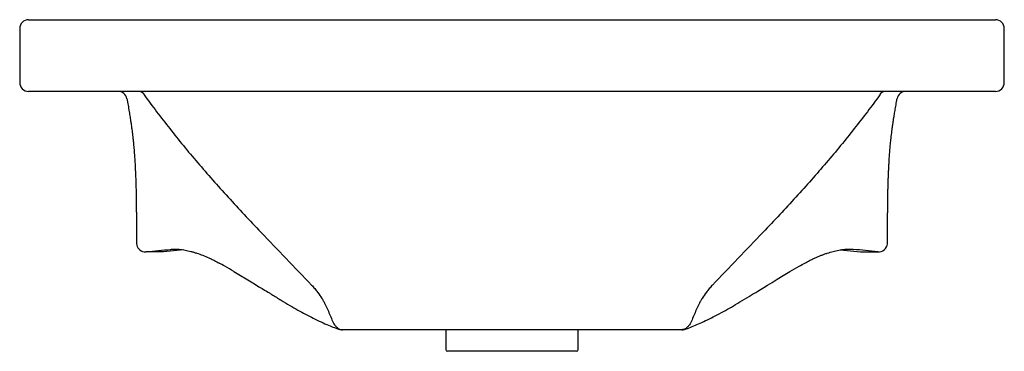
# Model space of a CAD drawing. Header units: millimetres. Extents: x 3734.73 to 3735.28, y 2383.337 to 2383.522.
import ezdxf

# ---------------------------------------------------------------- set-up
doc = ezdxf.new("R2010")
doc.units = ezdxf.units.MM
doc.layers.add('SANINDUSA', color=3, linetype='Continuous')

msp = doc.modelspace()

# ---------------------------------------------------------------- linework, layer by layer
at = {"layer": 'SANINDUSA'}
for p, q in [((3734.734990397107, 2383.522220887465), (3735.004990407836, 2383.522220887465)), ((3735.004990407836, 2383.522220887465), (3735.274990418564, 2383.522220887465)), ((3734.729990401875, 2383.517220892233), (3734.729990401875, 2383.487220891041)), ((3735.279990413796, 2383.487220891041), (3735.279990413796, 2383.517220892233)), ((3735.274990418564, 2383.482220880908), (3734.734990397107, 2383.482220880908)), ((3734.821419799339, 2383.393830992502), (3734.810363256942, 2383.392755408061)), ((3735.188561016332, 2383.393830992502), (3735.199617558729, 2383.392755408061)), ((3734.910129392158, 2383.349231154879), (3734.910168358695, 2383.349228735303)), ((3735.099852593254, 2383.349234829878), (3734.910168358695, 2383.349228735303)), ((3734.967990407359, 2383.349220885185), (3734.967990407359, 2383.338220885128)), ((3735.041990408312, 2383.338220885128), (3735.041990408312, 2383.349220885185)), ((3735.040990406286, 2383.337220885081), (3734.968990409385, 2383.337220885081))]:
    msp.add_line(p, q, dxfattribs=at)
for centre, radius, start, end in [((3734.734990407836, 2383.517220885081), 0.005, 90, 180), ((3735.274990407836, 2383.517220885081), 0.005, 0, 90), ((3734.734990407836, 2383.487220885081), 0.005, 180, 270), ((3735.274990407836, 2383.487220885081), 0.005, 270, 0), ((3734.784952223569, 2383.477220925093), 0.004999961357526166, 10.79706305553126, 89.4884793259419), ((3734.796279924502, 2383.478324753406), 0.003896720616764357, 40.20361585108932, 89.00031582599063), ((3735.21370089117, 2383.478324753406), 0.003896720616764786, 90.99968417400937, 139.7963841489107), ((3735.225028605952, 2383.477220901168), 0.004999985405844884, 90.51167693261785, 169.0592639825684), ((3734.800205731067, 2383.397730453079), 0.004999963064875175, 184.9880538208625, 261.3686345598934), ((3734.800205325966, 2383.397724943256), 0.004994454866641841, 261.3637431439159, 275.5673887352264), ((3735.209775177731, 2383.397730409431), 0.004999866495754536, 264.4421951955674, 355.0123516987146), ((3734.968990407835, 2383.338220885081), 0.001000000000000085, 180, 270), ((3735.040990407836, 2383.338220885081), 0.001000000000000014, 270, 0)]:
    msp.add_arc(centre, radius, start, end, dxfattribs=at)
for points in [[(3734.799256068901, 2383.480840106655), (3734.799351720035, 2383.480658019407), (3734.799431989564, 2383.480486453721), (3734.799506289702, 2383.480319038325)], [(3735.21072474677, 2383.480840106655), (3735.210629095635, 2383.480658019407), (3735.210548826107, 2383.480486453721), (3735.210474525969, 2383.480319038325)], [(3734.864761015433, 2383.403618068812), (3734.874103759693, 2383.393880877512), (3734.883521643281, 2383.384060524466), (3734.893021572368, 2383.374149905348)], [(3735.145219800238, 2383.403618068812), (3735.135877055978, 2383.393880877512), (3735.12645917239, 2383.384060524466), (3735.116959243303, 2383.374149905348)], [(3734.902082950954, 2383.360347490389), (3734.9029799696, 2383.358210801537), (3734.903865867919, 2383.356102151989), (3734.904738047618, 2383.354028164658)], [(3735.107897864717, 2383.360347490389), (3735.107000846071, 2383.358210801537), (3735.106114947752, 2383.356102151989), (3735.105242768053, 2383.354028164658)]]:
    msp.add_open_spline(points, degree=3, dxfattribs=at)
for points, knots in [([(3734.799506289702, 2383.480319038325), (3734.804032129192, 2383.474031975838), (3734.808791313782, 2383.467741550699), (3734.818759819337, 2383.455127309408), (3734.823969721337, 2383.448803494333), (3734.834842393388, 2383.436081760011), (3734.840505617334, 2383.42968366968), (3734.852290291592, 2383.416760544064), (3734.858412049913, 2383.410235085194), (3734.864761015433, 2383.403618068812)], [0, 0, 0, 0, 0.2499999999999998, 0.2499999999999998, 0.4999999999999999, 0.4999999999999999, 0.7499999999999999, 0.7499999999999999, 1, 1, 1, 1]), ([(3735.210474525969, 2383.480319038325), (3735.205948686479, 2383.474031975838), (3735.201189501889, 2383.467741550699), (3735.191220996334, 2383.455127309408), (3735.186011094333, 2383.448803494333), (3735.175138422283, 2383.436081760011), (3735.169475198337, 2383.42968366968), (3735.157690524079, 2383.416760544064), (3735.151568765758, 2383.410235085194), (3735.145219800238, 2383.403618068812)], [0, 0, 0, 0, 0.2499999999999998, 0.2499999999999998, 0.4999999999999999, 0.4999999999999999, 0.7499999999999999, 0.7499999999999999, 1, 1, 1, 1]), ([(3734.789863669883, 2383.478157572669), (3734.789974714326, 2383.477521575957), (3734.790324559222, 2383.475718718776), (3734.790849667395, 2383.472723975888), (3734.791407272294, 2383.469364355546), (3734.791822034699, 2383.466702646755), (3734.792135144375, 2383.464596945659), (3734.792356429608, 2383.463039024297), (3734.79252732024, 2383.461800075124), (3734.792681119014, 2383.460670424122), (3734.792864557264, 2383.459277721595), (3734.793065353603, 2383.457682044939), (3734.793279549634, 2383.455856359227), (3734.793532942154, 2383.453451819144), (3734.793807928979, 2383.450492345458), (3734.794071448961, 2383.447134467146), (3734.794282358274, 2383.443983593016), (3734.794447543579, 2383.441140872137), (3734.794585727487, 2383.438396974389), (3734.794703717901, 2383.435689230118), (3734.794811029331, 2383.432812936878), (3734.794902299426, 2383.429881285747), (3734.794977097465, 2383.426930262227), (3734.795030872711, 2383.424263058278), (3734.79506750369, 2383.421974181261), (3734.795089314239, 2383.420305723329), (3734.795107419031, 2383.418674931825), (3734.795121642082, 2383.417272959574), (3734.795138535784, 2383.415571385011), (3734.795157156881, 2383.413426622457), (3734.79517725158, 2383.410624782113), (3734.795195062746, 2383.407138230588), (3734.795205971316, 2383.403407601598), (3734.795204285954, 2383.400837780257), (3734.79522470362, 2383.397295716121)], [0, 0, 0, 0, 0.02393851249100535, 0.07041047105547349, 0.1128447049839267, 0.1501749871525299, 0.17434814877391, 0.1892937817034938, 0.1980611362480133, 0.2091068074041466, 0.2297326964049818, 0.2559944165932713, 0.286370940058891, 0.3206139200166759, 0.3801812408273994, 0.4416475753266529, 0.488499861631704, 0.5337642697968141, 0.5772818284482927, 0.6181377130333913, 0.6566514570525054, 0.7008096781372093, 0.7436755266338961, 0.7831003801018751, 0.8094857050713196, 0.8318890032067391, 0.8434109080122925, 0.8546596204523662, 0.8670181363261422, 0.8844007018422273, 0.9073748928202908, 0.9361074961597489, 0.9708070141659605, 1, 1, 1, 1]), ([(3735.214778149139, 2383.39964914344), (3735.214777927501, 2383.401174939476), (3735.21477747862, 2383.404265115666), (3735.214793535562, 2383.408506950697), (3735.214813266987, 2383.411829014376), (3735.21483037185, 2383.41408067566), (3735.214843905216, 2383.41565365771), (3735.214857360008, 2383.4170794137), (3735.214871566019, 2383.418464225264), (3735.214886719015, 2383.419856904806), (3735.214902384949, 2383.421166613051), (3735.214919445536, 2383.422405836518), (3735.21494703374, 2383.424123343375), (3735.214979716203, 2383.425774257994), (3735.215027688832, 2383.427888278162), (3735.215076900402, 2383.429755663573), (3735.215135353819, 2383.431717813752), (3735.215204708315, 2383.433771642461), (3735.21529323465, 2383.436070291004), (3735.215399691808, 2383.43848060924), (3735.215519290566, 2383.440860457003), (3735.215674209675, 2383.443592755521), (3735.215868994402, 2383.446570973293), (3735.216115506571, 2383.449785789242), (3735.21638973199, 2383.452864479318), (3735.216723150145, 2383.456132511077), (3735.217103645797, 2383.459230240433), (3735.217416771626, 2383.461543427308), (3735.217598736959, 2383.462845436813), (3735.217754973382, 2383.463943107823), (3735.217905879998, 2383.464982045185), (3735.218089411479, 2383.46621968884), (3735.218346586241, 2383.467906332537), (3735.218721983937, 2383.470273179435), (3735.219222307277, 2383.473248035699), (3735.219704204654, 2383.475973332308), (3735.220016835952, 2383.477581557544), (3735.220119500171, 2383.478169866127)], [0, 0, 0, 0, 0.03760067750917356, 0.07615219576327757, 0.1045893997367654, 0.1194768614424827, 0.1315139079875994, 0.1431319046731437, 0.1543391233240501, 0.1653188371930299, 0.176968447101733, 0.189959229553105, 0.2047749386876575, 0.2427461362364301, 0.2758911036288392, 0.3028743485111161, 0.326543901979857, 0.3564378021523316, 0.3922103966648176, 0.4292252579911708, 0.4658222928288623, 0.5016250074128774, 0.5570517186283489, 0.6097350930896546, 0.6624227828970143, 0.7169875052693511, 0.7769857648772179, 0.7986608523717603, 0.8167302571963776, 0.8312365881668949, 0.8422910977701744, 0.8538909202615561, 0.8714486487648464, 0.8995377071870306, 0.9351693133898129, 0.9777648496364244, 1, 1, 1, 1]), ([(3735.214756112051, 2383.397295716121), (3735.214766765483, 2383.397445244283), (3735.214792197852, 2383.397693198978), (3735.214792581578, 2383.397938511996), (3735.214778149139, 2383.39964914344)], [0, 0, 0, 0, 0.6328189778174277, 1, 1, 1, 1]), ([(3734.800689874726, 2383.392754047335), (3734.80295947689, 2383.392975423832), (3734.805228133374, 2383.393196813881), (3734.809761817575, 2383.393639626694), (3734.812026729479, 2383.393861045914), (3734.814285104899, 2383.394082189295)], [0, 0, 0, 0, 0.5, 0.5, 1, 1, 1, 1]), ([(3734.8103632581, 2383.39275540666), (3734.808747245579, 2383.392754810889), (3734.806323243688, 2383.392753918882), (3734.803495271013, 2383.39275288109), (3734.802081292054, 2383.392752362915), (3734.801374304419, 2383.392752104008), (3734.801071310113, 2383.392751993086), (3734.800919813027, 2383.392751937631), (3734.80086946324, 2383.392751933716), (3734.800768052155, 2383.392751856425), (3734.800717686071, 2383.392751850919), (3734.800689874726, 2383.392754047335)], [0, 0, 0, 0, 0.4999999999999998, 0.7499999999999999, 0.8749999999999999, 0.9374999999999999, 0.9687499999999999, 0.9687499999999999, 0.9843749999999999, 0.9843749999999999, 1, 1, 1, 1]), ([(3734.814285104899, 2383.394082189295), (3734.815040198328, 2383.394124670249), (3734.816424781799, 2383.39425515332), (3734.818611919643, 2383.394175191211), (3734.820617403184, 2383.393971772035), (3734.822401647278, 2383.393685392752), (3734.824000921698, 2383.393360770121), (3734.825607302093, 2383.392971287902), (3734.827247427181, 2383.392511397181), (3734.829454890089, 2383.391813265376), (3734.832223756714, 2383.3907998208), (3734.835066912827, 2383.389594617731), (3734.837702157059, 2383.388368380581), (3734.839653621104, 2383.387406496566), (3734.840976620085, 2383.386698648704), (3734.84140250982, 2383.386470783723)], [0, 0, 0, 0, 0.09551514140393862, 0.1963976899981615, 0.2741451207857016, 0.3314949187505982, 0.386812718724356, 0.4450200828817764, 0.504821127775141, 0.5638229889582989, 0.6798035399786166, 0.7959338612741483, 0.8606895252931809, 0.955154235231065, 1, 1, 1, 1]), ([(3735.168578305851, 2383.386470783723), (3735.169004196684, 2383.386698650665), (3735.170327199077, 2383.387406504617), (3735.172278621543, 2383.388368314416), (3735.174359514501, 2383.389336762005), (3735.176091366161, 2383.390093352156), (3735.177754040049, 2383.390774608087), (3735.179410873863, 2383.391405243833), (3735.181636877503, 2383.39218339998), (3735.184340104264, 2383.392992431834), (3735.187032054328, 2383.393597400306), (3735.189363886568, 2383.393971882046), (3735.191368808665, 2383.394175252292), (3735.193571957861, 2383.394255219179), (3735.194970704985, 2383.394123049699), (3735.195658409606, 2383.394058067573)], [0, 0, 0, 0, 0.04475371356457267, 0.1390245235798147, 0.2036472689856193, 0.2617223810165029, 0.3195630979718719, 0.377232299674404, 0.4353350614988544, 0.5538567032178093, 0.6671335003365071, 0.724365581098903, 0.8019534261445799, 0.9026289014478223, 1, 1, 1, 1]), ([(3735.209290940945, 2383.392754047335), (3735.207021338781, 2383.392975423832), (3735.204752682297, 2383.393196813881), (3735.200218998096, 2383.393639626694), (3735.197954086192, 2383.393861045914), (3735.195695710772, 2383.394082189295)], [0, 0, 0, 0, 0.5, 0.5, 1, 1, 1, 1]), ([(3735.199617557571, 2383.39275540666), (3735.201233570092, 2383.392754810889), (3735.203657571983, 2383.392753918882), (3735.206485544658, 2383.39275288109), (3735.207899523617, 2383.392752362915), (3735.208606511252, 2383.392752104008), (3735.208909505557, 2383.392751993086), (3735.209061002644, 2383.392751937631), (3735.209111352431, 2383.392751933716), (3735.209212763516, 2383.392751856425), (3735.2092631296, 2383.392751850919), (3735.209290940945, 2383.392754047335)], [0, 0, 0, 0, 0.4999999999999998, 0.7499999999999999, 0.8749999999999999, 0.9374999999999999, 0.9687499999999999, 0.9687499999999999, 0.9843749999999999, 0.9843749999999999, 1, 1, 1, 1]), ([(3734.849637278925, 2383.381783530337), (3734.847977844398, 2383.382794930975), (3734.845278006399, 2383.384440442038), (3734.842451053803, 2383.385851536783), (3734.841361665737, 2383.386395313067)], [0, 0, 0, 0, 0.6146422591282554, 1, 1, 1, 1]), ([(3734.849637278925, 2383.381783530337), (3734.870304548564, 2383.369236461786), (3734.872316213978, 2383.367989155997), (3734.875910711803, 2383.365786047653), (3734.880777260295, 2383.362872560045), (3734.885322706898, 2383.360258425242), (3734.889718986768, 2383.357870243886), (3734.894054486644, 2383.355634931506), (3734.89837328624, 2383.353549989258), (3734.902284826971, 2383.351814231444), (3734.905395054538, 2383.350541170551), (3734.907055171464, 2383.349932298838), (3734.907686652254, 2383.349700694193)], [0, 0, 0, 0, 0.01760573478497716, 0.145467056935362, 0.2670774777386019, 0.3832888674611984, 0.4939338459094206, 0.6103885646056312, 0.7305504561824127, 0.84871854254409, 0.9424550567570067, 1, 1, 1, 1]), ([(3735.102286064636, 2383.349693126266), (3735.102580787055, 2383.349800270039), (3735.103963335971, 2383.350302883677), (3735.106554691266, 2383.351336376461), (3735.110225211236, 2383.352922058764), (3735.114216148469, 2383.354792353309), (3735.118553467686, 2383.356973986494), (3735.122997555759, 2383.359337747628), (3735.12760042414, 2383.361935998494), (3735.13238733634, 2383.364768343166), (3735.136436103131, 2383.367232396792), (3735.138926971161, 2383.368775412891), (3735.160190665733, 2383.381693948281)], [0, 0, 0, 0, 0.02713382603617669, 0.1272853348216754, 0.2276138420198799, 0.3434746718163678, 0.4608900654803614, 0.5806647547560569, 0.6961444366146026, 0.8178384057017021, 0.9451492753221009, 0.9999999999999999, 0.9999999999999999, 0.9999999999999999, 0.9999999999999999]), ([(3735.160190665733, 2383.381693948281), (3735.161900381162, 2383.382736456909), (3735.16465038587, 2383.384413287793), (3735.167529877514, 2383.385851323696), (3735.168619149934, 2383.386395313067)], [0, 0, 0, 0, 0.6217136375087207, 1, 1, 1, 1]), ([(3734.893021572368, 2383.374149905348), (3734.893659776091, 2383.373484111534), (3734.894251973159, 2383.372825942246), (3734.895084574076, 2383.37184839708), (3734.895353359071, 2383.371523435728), (3734.895871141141, 2383.370880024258), (3734.896119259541, 2383.370562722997), (3734.897312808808, 2383.368995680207), (3734.898120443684, 2383.36780305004), (3734.899189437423, 2383.366076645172), (3734.899520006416, 2383.365513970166), (3734.900134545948, 2383.364418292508), (3734.900419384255, 2383.36388384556), (3734.901218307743, 2383.362314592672), (3734.901677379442, 2383.361313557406), (3734.902082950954, 2383.360347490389)], [0, 0, 0, 0, 0.1249999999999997, 0.1249999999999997, 0.1874999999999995, 0.1874999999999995, 0.2499999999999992, 0.2499999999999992, 0.4999999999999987, 0.4999999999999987, 0.624999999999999, 0.624999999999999, 0.7499999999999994, 0.7499999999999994, 1, 1, 1, 1]), ([(3735.116959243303, 2383.374149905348), (3735.11632103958, 2383.373484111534), (3735.115728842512, 2383.372825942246), (3735.114896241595, 2383.37184839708), (3735.1146274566, 2383.371523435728), (3735.11410967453, 2383.370880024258), (3735.11386155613, 2383.370562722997), (3735.112668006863, 2383.368995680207), (3735.111860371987, 2383.36780305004), (3735.110791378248, 2383.366076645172), (3735.110460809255, 2383.365513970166), (3735.109846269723, 2383.364418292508), (3735.109561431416, 2383.36388384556), (3735.108762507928, 2383.362314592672), (3735.108303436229, 2383.361313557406), (3735.107897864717, 2383.360347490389)], [0, 0, 0, 0, 0.1249999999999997, 0.1249999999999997, 0.1874999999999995, 0.1874999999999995, 0.2499999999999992, 0.2499999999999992, 0.4999999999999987, 0.4999999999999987, 0.624999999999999, 0.624999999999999, 0.7499999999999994, 0.7499999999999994, 1, 1, 1, 1]), ([(3734.904738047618, 2383.354028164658), (3734.904837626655, 2383.353791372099), (3734.904951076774, 2383.353546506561), (3734.905217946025, 2383.353033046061), (3734.905372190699, 2383.35276293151), (3734.905736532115, 2383.352197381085), (3734.905945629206, 2383.351901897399), (3734.906335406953, 2383.351422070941), (3734.906477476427, 2383.351257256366), (3734.906784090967, 2383.350925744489), (3734.906951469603, 2383.350756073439), (3734.907130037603, 2383.350588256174)], [0, 0, 0, 0, 0.2500000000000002, 0.2500000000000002, 0.5000000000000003, 0.5000000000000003, 0.7499999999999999, 0.7499999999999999, 0.875, 0.875, 1, 1, 1, 1]), ([(3735.105242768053, 2383.354028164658), (3735.105143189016, 2383.353791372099), (3735.105029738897, 2383.353546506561), (3735.104762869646, 2383.353033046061), (3735.104608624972, 2383.35276293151), (3735.104244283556, 2383.352197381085), (3735.104035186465, 2383.351901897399), (3735.103645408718, 2383.351422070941), (3735.103503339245, 2383.351257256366), (3735.103196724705, 2383.350925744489), (3735.103029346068, 2383.350756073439), (3735.102850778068, 2383.350588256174)], [0, 0, 0, 0, 0.2500000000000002, 0.2500000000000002, 0.5000000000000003, 0.5000000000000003, 0.7499999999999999, 0.7499999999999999, 0.875, 0.875, 1, 1, 1, 1]), ([(3734.907130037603, 2383.350588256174), (3734.90735664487, 2383.350376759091), (3734.907598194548, 2383.350189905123), (3734.908108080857, 2383.349862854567), (3734.908378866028, 2383.349721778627), (3734.9089337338, 2383.349492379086), (3734.909215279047, 2383.349404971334), (3734.909630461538, 2383.349312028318), (3734.90976775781, 2383.349287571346), (3734.910020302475, 2383.349251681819), (3734.910139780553, 2383.349239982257), (3734.910222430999, 2383.349233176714)], [0, 0, 0, 0, 0.2499999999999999, 0.2499999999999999, 0.4999999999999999, 0.4999999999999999, 0.7499999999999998, 0.7499999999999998, 0.8749999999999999, 0.8749999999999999, 1, 1, 1, 1]), ([(3734.907686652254, 2383.349700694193), (3734.90791028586, 2383.349622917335), (3734.908388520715, 2383.349448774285), (3734.909184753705, 2383.349262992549), (3734.909832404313, 2383.349241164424), (3734.910129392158, 2383.349231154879)], [0, 0, 0, 0, 0.2531377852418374, 0.6575174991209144, 1, 1, 1, 1]), ([(3735.102850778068, 2383.350588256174), (3735.1026241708, 2383.350376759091), (3735.102382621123, 2383.350189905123), (3735.101872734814, 2383.349862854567), (3735.101601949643, 2383.349721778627), (3735.101047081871, 2383.349492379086), (3735.100765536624, 2383.349404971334), (3735.100350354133, 2383.349312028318), (3735.100213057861, 2383.349287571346), (3735.099960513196, 2383.349251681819), (3735.099841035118, 2383.349239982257), (3735.099758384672, 2383.349233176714)], [0, 0, 0, 0, 0.2500000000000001, 0.2500000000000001, 0.5000000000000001, 0.5000000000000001, 0.7500000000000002, 0.7500000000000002, 0.8750000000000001, 0.8750000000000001, 1, 1, 1, 1]), ([(3735.099852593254, 2383.349234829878), (3735.100089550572, 2383.349238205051), (3735.100642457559, 2383.34924608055), (3735.101452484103, 2383.349411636), (3735.101988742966, 2383.349594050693), (3735.102257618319, 2383.349685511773)], [0, 0, 0, 0, 0.2721709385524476, 0.6350730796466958, 0.9999999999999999, 0.9999999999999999, 0.9999999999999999, 0.9999999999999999])]:
    msp.add_open_spline(points, degree=3, knots=knots, dxfattribs=at)

doc.saveas('drawing.dxf')
